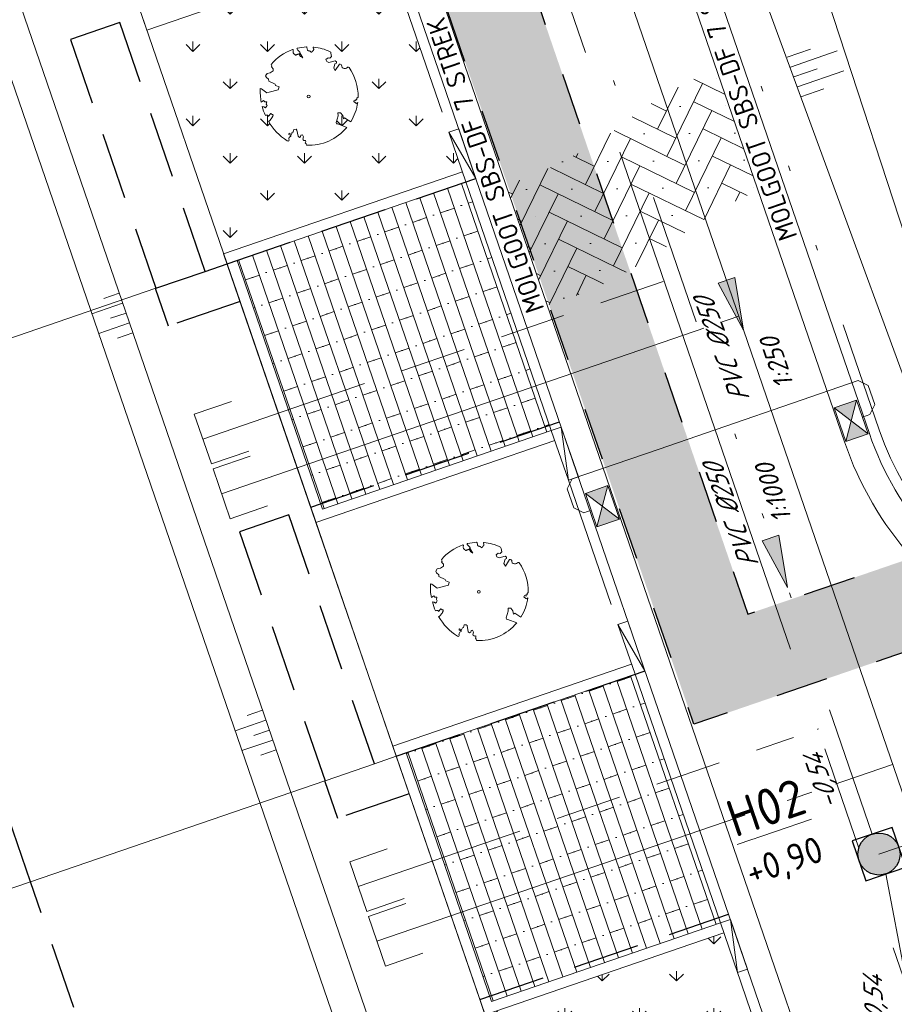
# Model space of a CAD drawing. Header units: metres. Extents: x 264570 to 266133, y 576109 to 577454.
# Tile 79 of 128: x 265408 to 265424, y 576884 to 576903. Entities that reach past the tile are written whole.
import ezdxf

# ---------------------------------------------------------------- set-up
doc = ezdxf.new("R2010")
doc.units = ezdxf.units.M
doc.set_wipeout_variables(frame=1)
for name, pattern in [('AM-AS', [16, 10, -2, 2, -2]), ('B-WE-RI-HWA_HUISAANSLUITING_PVC_125-G', [10, 3.25, -0.75, 1.25, -0.75, 1.25, -0.75, 1.25, -0.75]), ('B-WE-RI-HWA_PVC_160-G', [10, 5.5, -4.5]), ('B-WE-RI-HWA_PVC_250-G', [10, 2.5, -2.25, 0, -1.5, 0, -1.5, 0, -2.25]), ('B-WE-RI-HWA_PVC_315-G', [10, 2, -1.125, 0.75, -1.125, 2, -1.125, 0.75, -1.125]), ('B-WE-VH-KANTOPSLUITING_TROTTOIRBAND_RWS_[AFMETINGEN1]-G', [10, 2.5, -1.5, 0, -1.5, 0, -1.5, 0, -1.5, 0, -1.5]), ('DASHED', [19.05, 12.7, -6.35]), ('NLCS-HIDDEN', [4, 2, -2])]:
    doc.linetypes.add(name, pattern=pattern)
for name, color, linetype, lineweight in [('B-OI-RI-HWA_KOLK-S', 252, 'Continuous', 9), ('B-WE-AM-AS-WEG-GD', 252, 'AM-AS', 18), ('B-WE-GR-BOOM-S', 252, 'Continuous', 15), ('B-WE-GR-GRAS_BERMKRUIDENMENGSEL-A', 252, 'Continuous', 18), ('B-WE-GW-TALUDARCERING_KORT-G', 252, 'Continuous', 15), ('B-WE-GW-TALUDARCERING_LANG-G', 252, 'Continuous', 15), ('B-WE-KG-GRENS_KADASTRAAL-G', 252, 'KG-KADASTRAAL', 18), ('B-WE-KL-TRACE-A', 252, 'Continuous', 13), ('B-WE-KL-TRACE-GD', 252, 'NLCS-HIDDEN', 25), ('B-WE-OG-TOPOGRAFIE-G', 252, 'Continuous', 15), ('B-WE-RI-DRAINAGE_AFDEKKAP-G', 252, 'Continuous', 18), ('B-WE-RI-DWA_HUISAANSLUITING_PVC_125-G', 252, 'B-WE-RI-DWA_HUISAANSLUITING_PVC_125-G', 18), ('B-WE-RI-DWA_PVC_250-G', 252, 'B-WE-RI-DWA_PVC_250-G', 18), ('B-WE-RI-HWA_HUISAANSLUITING_PVC_125-G', 252, 'B-WE-RI-HWA_HUISAANSLUITING_PVC_125-G', 18), ('B-WE-RI-HWA_PVC_160-G', 252, 'B-WE-RI-HWA_PVC_160-G', 18), ('B-WE-RI-HWA_PVC_250-G', 252, 'B-WE-RI-HWA_PVC_250-G', 18), ('B-WE-RI-HWA_PVC_315-G', 252, 'B-WE-RI-HWA_PVC_315-G', 18), ('B-WE-RI-HWA_RIOOLPUT_INSPECTIEPUT-G', 252, 'Continuous', 18), ('B-WE-VH-KANTOPSLUITING_ELEMENT_VERLOOPBAND_11-22x25_19-22x16-G', 252, 'Continuous', 18), ('B-WE-VH-KANTOPSLUITING_INRITVERLOOPBAND_19-22X16-G', 252, 'B-WE-VH-KANTOPSLUITING_GAZONBAND_[AFMETINGEN1]-G', 18), ('B-WE-VH-KANTOPSLUITING_OPSLUITBAND_10X20-G', 252, 'B-WE-VH-KANTOPSLUITING_TALUDBAND-G', 18), ('B-WE-VH-KANTOPSLUITING_TROTTOIRBAND_RWS_11-22X25-G', 252, 'B-WE-VH-KANTOPSLUITING_TROTTOIRBAND_RWS_[AFMETINGEN1]-G', 18), ('B-WE-VH-STRAATBAKSTEEN_DF_KEPER_ELZAS-A', 252, 'Continuous', 13), ('B-WE-VH-VERHARDING_STRAATBAKSTEEN_DIKFORMAAT_HALF-A', 252, 'Continuous', 13), ('B-XX-AL-BLAD-1A_5-5-PUTNUMMER-T35-500', 252, 'Continuous', 9), ('B-XX-AL-T25', 252, 'Continuous', 9), ('B-XX-RI-T25-200', 252, 'Continuous', 13), ('T-WE-GR-TOEKOMSTIG-G', 3, 'DASHED', 25)]:
    doc.layers.add(name, color=color, linetype=linetype, lineweight=lineweight)
doc.layers.add('X-XX-RI-T18-200', color=7, linetype='Continuous', lineweight=18, true_color=0x656565)
doc.styles.add('NLCS-ISO', font='NLCS-ISO.ttf')
doc.styles.add('NLCS-ISO Standaard', font='NLCS-ISO.ttf')
doc.styles.add('NLCS-ISO-ANNOTATIVE-T18', font='NLCS-ISO.ttf', dxfattribs={"oblique": 30, "height": 1.8})
doc.styles.add('NLCS-ISO-ANNOTATIVE-T25 BESTAAND', font='NLCS-ISO.ttf', dxfattribs={"height": 2.5})
doc.styles.add('NLCS-ISO-ANNOTATIVE-T25-BOB', font='NLCS-ISO.ttf', dxfattribs={"oblique": 30, "height": 2.5})
doc.styles.add('NLCS-ISO-ANNOTATIVE-T35', font='NLCS-ISO.ttf', dxfattribs={"height": 3.5})
doc.styles.get("Standard").update_dxf_attribs({"font": 'arial.ttf'})
doc.linetypes.add('B-WE-RI-DWA_HUISAANSLUITING_PVC_125-G', pattern='A,5.375,-1.75,["o",Standard,S=1,R=0,X=-0.35,Y=-0.35],-1.75,1.125', length=10)
doc.linetypes.add('B-WE-RI-DWA_PVC_250-G', pattern='A,6,-5.5,["O   O   O",NLCS-ISO,S=0.5,R=0,X=-2.5,Y=-0.2],-3.5,5', length=20)
doc.linetypes.add('B-WE-VH-KANTOPSLUITING_GAZONBAND_[AFMETINGEN1]-G', pattern='A,4,-3,[160,NLCS.shx,S=0.25,R=0,X=0,Y=0],-3', length=10)
doc.linetypes.add('B-WE-VH-KANTOPSLUITING_TALUDBAND-G', pattern='A,5,-2.5,[4,NLCS.shx,S=0.5,R=0,X=0,Y=0],-2.5', length=10)
doc.linetypes.add('KG-KADASTRAAL', pattern='A,5.5,-2,["K",Standard,S=1.8,R=0,X=0,Y=-0.9],-2,5.5,-2,[5,NLCS.shx,S=0.75,R=0,X=0,Y=0],-2', length=19)
pattern_1 = [(90, (214669.0599, 555914.2474), (-0.707106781, 0.707106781), [0.1875, -1.226713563]), (45, (214669.0599, 555914.2474), (-0.707106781, 0.707106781), [0.1875, -0.8125]), (135, (214669.0599, 555914.2474), (-0.707106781, -0.707106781), [0.1875, -0.8125])]
pattern_2 = [(108.95339913, (70382.63457, 116938.81657), (-0.26481925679, -0.09094372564), []), (198.95339913, (70382.2708, 116939.8759), (0.3637749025, -1.0592770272), [0.28, -0.28]), (198.95339913, (70382.1879, 116939.2553), (0.3637749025, -1.0592770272), [0.28, -0.28]), (108.95339913, (70382.32027, 116939.30074), (-0.5296385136, -0.1818874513), [0, -0.56, 0, 0, 0]), (108.95339913, (70382.05545, 116939.2098), (-0.5296385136, -0.1818874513), [0, -0.56, 0, 0, 0])]

# ---------------------------------------------------------------- blocks, each defined once
blk = doc.blocks.new('N-SRI-PUT_HWA-SO')
h = blk.add_hatch(color=256)
h.dxf.hatch_style = 1
h.paths.add_polyline_path([(-2, 0, 1), (2, 0, 1)])
at = {"lineweight": -3, "flags": 128}
blk.add_lwpolyline([(-2, -2), (2, -2), (2, 2), (-2, 2)], close=True, dxfattribs=at)
at = {"lineweight": -3}
blk.add_circle((0, 0), 2, dxfattribs=at)
blk = doc.blocks.new('BOOM-S')
blk.add_lwpolyline([(0.399, 4.344), (0.407, 4.354), (0.414, 4.362), (0.422, 4.369), (0.429, 4.376), (0.436, 4.383), (0.442, 4.39), (0.449, 4.397), (0.456, 4.406), (0.462, 4.416), (0.468, 4.428), (0.473, 4.442), (0.476, 4.459), (0.477, 4.479), (0.475, 4.504), (0.469, 4.533), (0.438, 4.642, -0.52938), (0.488, 4.701, -0.087139), (2.045, 4.264, -0.372341), (2.106, 4.124), (2.17, 3.798), (2.01, 3.638), (1.837, 3.675), (1.629, 3.519), (1.709, 3.321), (1.923, 3.252), (2.5, 3.385), (2.641, 3.307), (2.627, 3.183), (2.496, 3.102), (2.376, 2.712), (2.529, 2.462), (2.921, 3.086, -0.504641), (3.14, 2.895, 0.331948), (3.267, 2.693, 0.282008), (3.681, 2.769), (3.648, 2.752, -0.512156), (3.838, 2.751, -0.16076), (4.697, -0.052), (4.589, -0.156), (4.588, -0.271), (4.483, -0.29), (4.496, -0.404), (4.332, -0.351), (4.282, -0.479), (4.484, -0.613), (4.548, -0.664), (4.659, -0.552, -0.106371), (4.002, -2.407), (3.416, -2.029), (3.308, -2.104), (3.238, -1.793), (3.03, -1.543), (2.788, -1.545), (2.793, -1.835), (2.61, -2.469), (2.637, -2.59), (2.771, -2.609), (3.623, -2.935, -0.236298), (-0.208, -4.622, 0.159625), (-0.32, -4.398, 0.350802), (-0.29, -4.175, -0.504641), (-0.553, -4.05), (-0.489, -3.845), (-0.597, -3.653), (-0.739, -3.667), (-0.76, -3.821), (-0.868, -3.883), (-0.996, -3.785), (-1.106, -3.204), (-1.19, -3.12), (-1.403, -3.126), (-1.462, -3.379), (-1.549, -3.406), (-1.631, -3.617), (-1.847, -3.501, 0.733583), (-1.768, -3.663, -0.861625), (-1.724, -3.806, 0.279978), (-1.884, -4.05), (-1.877, -4.059, -0.827056), (-2.036, -4.225, -0.116774), (-3.828, -2.357), (-3.793, -2.35), (-3.765, -2.342), (-3.742, -2.333), (-3.724, -2.324), (-3.71, -2.313), (-3.7, -2.303), (-3.692, -2.292), (-3.474, -2.014), (-3.469, -2.004), (-3.465, -1.994), (-3.462, -1.985), (-3.459, -1.976), (-3.456, -1.967), (-3.452, -1.957), (-3.449, -1.946), (-3.444, -1.935), (-3.438, -1.923), (-3.431, -1.909), (-3.424, -1.895), (-3.416, -1.881), (-3.408, -1.866), (-3.401, -1.851), (-3.395, -1.836), (-3.389, -1.821), (-3.385, -1.806), (-3.381, -1.792), (-3.38, -1.779), (-3.379, -1.766), (-3.38, -1.755), (-3.382, -1.745), (-3.385, -1.737), (-3.389, -1.731), (-3.395, -1.726), (-3.402, -1.723), (-3.41, -1.722), (-3.419, -1.721), (-3.428, -1.72), (-3.438, -1.719), (-3.449, -1.717), (-3.459, -1.715), (-3.47, -1.711), (-3.481, -1.706), (-3.493, -1.699), (-3.504, -1.692), (-3.516, -1.684), (-3.528, -1.675), (-3.54, -1.665), (-3.552, -1.656), (-3.565, -1.646), (-3.577, -1.635), (-3.59, -1.625), (-3.602, -1.614), (-3.826, -1.87), (-3.837, -1.858), (-3.847, -1.844), (-3.857, -1.83), (-3.865, -1.814), (-3.876, -1.799), (-3.89, -1.786), (-3.911, -1.778), (-3.94, -1.774), (-3.982, -1.778), (-4.037, -1.791), (-4.109, -1.814, -0.040997), (-4.417, -0.947), (-4.257, -0.975), (-4.114, -1.066), (-4.038, -0.997), (-3.947, -0.855), (-4.035, -0.721), (-3.986, -0.523), (-4.167, -0.508), (-4.289, -0.39), (-4.51, -0.535, -0.05814), (-4.599, 0.764), (-4.473, 0.74), (-3.963, 0.336), (-3.743, 0.412), (-2.884, 0.639), (-2.811, 0.922), (-3.143, 1.054), (-3.194, 1.163), (-3.8, 1.46), (-3.813, 1.631), (-4.018, 1.804), (-4.101, 1.973), (-3.961, 2.193), (-3.649, 2.242), (-3.365, 2.427), (-3.362, 2.619), (-3.539, 2.827), (-3.492, 2.915), (-3.562, 3.052, -0.13428), (-1.534, 4.458, -0.541727), (-1.472, 4.41), (-1.482, 4.277), (-1.48, 4.209), (-1.471, 4.156), (-1.456, 4.117), (-1.437, 4.088), (-1.415, 4.066), (-1.393, 4.05), (-1.371, 4.035), (-1.351, 4.019), (-1.333, 4.003), (-1.317, 3.988), (-1.301, 3.973), (-1.287, 3.96), (-1.272, 3.949), (-1.257, 3.942), (-1.242, 3.938), (-1.226, 3.939), (-1.209, 3.943), (-1.192, 3.95), (-1.173, 3.959), (-1.155, 3.969), (-1.136, 3.98), (-1.116, 3.989), (-1.097, 3.997), (-1.077, 4.003), (-1.057, 4.008), (-1.038, 4.011), (-1.019, 4.013), (-1.001, 4.016), (-0.983, 4.019), (-0.966, 4.024), (-0.95, 4.031), (-0.935, 4.04), (-0.922, 4.051), (-0.909, 4.064), (-0.897, 4.079), (-0.888, 3.987), (-0.867, 3.963), (-0.769, 3.797), (-0.563, 3.684), (-0.855, 4.156), (-0.849, 4.171), (-0.845, 4.184), (-0.844, 4.198), (-0.844, 4.212), (-0.848, 4.225), (-0.854, 4.239), (-0.865, 4.253), (-0.878, 4.268), (-0.896, 4.284), (-0.917, 4.303), (-0.941, 4.325), (-0.968, 4.351), (-0.998, 4.383), (-1.03, 4.421), (-1.106, 4.519, -0.543104), (-1.08, 4.593, -0.046766), (-0.216, 4.718, -0.385168), (-0.167, 4.678), (-0.14, 4.501), (-0.127, 4.446), (-0.112, 4.407), (-0.096, 4.382), (-0.079, 4.368), (-0.061, 4.361), (-0.043, 4.358), (-0.025, 4.357), (-0.008, 4.355), (0.009, 4.352), (0.025, 4.348), (0.041, 4.343), (0.056, 4.337), (0.071, 4.33), (0.086, 4.324), (0.1, 4.317), (0.114, 4.31), (0.128, 4.304), (0.141, 4.297), (0.154, 4.29), (0.166, 4.283), (0.177, 4.276), (0.186, 4.268), (0.195, 4.26), (0.202, 4.252), (0.208, 4.243), (0.213, 4.234), (0.218, 4.226), (0.223, 4.219), (0.228, 4.213), (0.233, 4.208), (0.24, 4.205), (0.248, 4.203), (0.256, 4.204), (0.266, 4.207), (0.276, 4.211), (0.287, 4.217), (0.298, 4.225), (0.31, 4.234), (0.321, 4.244), (0.332, 4.256), (0.342, 4.269), (0.353, 4.282), (0.363, 4.295), (0.372, 4.309), (0.381, 4.321), (0.39, 4.333)], format="xyb", close=True)
blk.add_circle((0, 0), 0.138)
blk = doc.blocks.new('BOOM_WHIPEOUT_SOORT')
blk.add_wipeout([(-0.208, -4.622), (0.019, -4.623), (0.274, -4.621), (0.577, -4.595), (0.897, -4.545), (1.178, -4.483), (1.6, -4.354), (1.953, -4.211), (2.245, -4.064), (2.527, -3.901), (2.904, -3.634), (3.098, -3.474), (3.332, -3.255), (3.493, -3.086), (3.623, -2.935), (3.623, -2.935), (2.771, -2.609), (2.637, -2.59), (2.61, -2.469), (2.793, -1.835), (2.788, -1.545), (3.03, -1.543), (3.238, -1.793), (3.308, -2.104), (3.416, -2.029), (4.002, -2.407), (4.084, -2.268), (4.176, -2.099), (4.249, -1.951), (4.316, -1.803), (4.377, -1.655), (4.429, -1.515), (4.479, -1.366), (4.536, -1.173), (4.592, -0.941), (4.64, -0.686), (4.659, -0.552), (4.548, -0.664), (4.282, -0.479), (4.332, -0.351), (4.496, -0.404), (4.483, -0.29), (4.588, -0.271), (4.589, -0.156), (4.697, -0.052), (4.697, 0.166), (4.68, 0.462), (4.652, 0.701), (4.598, 1.012), (4.538, 1.26), (4.473, 1.481), (4.393, 1.71), (4.302, 1.932), (4.209, 2.131), (4.143, 2.258), (4.04, 2.44), (3.927, 2.62), (3.885, 2.683), (3.828, 2.763), (3.797, 2.786), (3.756, 2.799), (3.71, 2.796), (3.704, 2.793), (3.67, 2.774), (3.655, 2.76), (3.665, 2.761), (3.681, 2.769), (3.648, 2.752), (3.614, 2.72), (3.583, 2.704), (3.536, 2.686), (3.494, 2.675), (3.437, 2.667), (3.392, 2.667), (3.327, 2.675), (3.267, 2.693), (3.236, 2.708), (3.206, 2.731), (3.181, 2.757), (3.17, 2.773), (3.149, 2.818), (3.142, 2.847), (3.14, 2.895), (3.14, 2.921), (3.131, 2.967), (3.113, 3.006), (3.098, 3.026), (3.079, 3.046), (3.039, 3.072), (2.994, 3.089), (2.962, 3.09), (2.937, 3.088), (2.921, 3.086), (2.908, 3.065), (2.529, 2.462), (2.376, 2.712), (2.496, 3.102), (2.627, 3.183), (2.641, 3.307), (2.5, 3.385), (1.923, 3.252), (1.709, 3.321), (1.629, 3.519), (1.837, 3.675), (2.01, 3.638), (2.17, 3.798), (2.106, 4.124), (2.109, 4.135), (2.111, 4.162), (2.102, 4.205), (2.09, 4.227), (2.06, 4.256), (2.027, 4.273), (1.989, 4.29), (1.843, 4.355), (1.748, 4.394), (1.58, 4.457), (1.473, 4.493), (1.286, 4.55), (1.14, 4.583), (1.018, 4.617), (0.87, 4.657), (0.711, 4.673), (0.595, 4.689), (0.526, 4.699), (0.488, 4.701), (0.447, 4.684), (0.438, 4.642), (0.438, 4.642), (0.454, 4.587), (0.454, 4.587), (0.472, 4.518), (0.475, 4.504), (0.468, 4.428), (0.452, 4.402), (0.403, 4.349), (0.375, 4.327), (0.358, 4.289), (0.304, 4.229), (0.271, 4.209), (0.244, 4.204), (0.223, 4.219), (0.208, 4.243), (0.171, 4.279), (0.128, 4.304), (0.086, 4.324), (0.056, 4.337), (0.009, 4.352), (-0.025, 4.357), (-0.061, 4.361), (-0.096, 4.382), (-0.112, 4.407), (-0.127, 4.446), (-0.14, 4.501), (-0.151, 4.57), (-0.156, 4.602), (-0.161, 4.639), (-0.167, 4.678), (-0.167, 4.678), (-0.185, 4.709), (-0.191, 4.712), (-0.199, 4.716), (-0.216, 4.718), (-0.241, 4.717), (-0.265, 4.715), (-0.292, 4.714), (-0.365, 4.708), (-0.375, 4.707), (-0.422, 4.703), (-0.544, 4.69), (-0.578, 4.686), (-0.745, 4.661), (-0.788, 4.654), (-0.831, 4.646), (-0.951, 4.622), (-0.993, 4.613), (-1.051, 4.6), (-1.08, 4.593), (-1.105, 4.577), (-1.114, 4.558), (-1.113, 4.532), (-1.106, 4.519), (-1.092, 4.5), (-1.073, 4.476), (-0.998, 4.383), (-0.917, 4.303), (-0.865, 4.253), (-0.854, 4.239), (-0.848, 4.225), (-0.844, 4.212), (-0.844, 4.198), (-0.844, 4.198), (-0.849, 4.171), (-0.855, 4.156), (-0.853, 4.149), (-0.563, 3.684), (-0.769, 3.797), (-0.853, 3.939), (-0.867, 3.963), (-0.888, 3.987), (-0.893, 4.038), (-0.897, 4.079), (-0.922, 4.051), (-0.95, 4.031), (-0.966, 4.024), (-1.001, 4.016), (-1.019, 4.013), (-1.057, 4.008), (-1.097, 3.997), (-1.116, 3.989), (-1.155, 3.969), (-1.173, 3.959), (-1.192, 3.95), (-1.226, 3.939), (-1.242, 3.938), (-1.257, 3.942), (-1.287, 3.96), (-1.301, 3.973), (-1.333, 4.003), (-1.371, 4.035), (-1.415, 4.066), (-1.437, 4.088), (-1.456, 4.117), (-1.471, 4.156), (-1.476, 4.184), (-1.48, 4.209), (-1.482, 4.277), (-1.48, 4.304), (-1.479, 4.315), (-1.476, 4.358), (-1.472, 4.41), (-1.475, 4.429), (-1.482, 4.442), (-1.503, 4.458), (-1.509, 4.459), (-1.534, 4.458), (-1.534, 4.458), (-1.558, 4.449), (-1.579, 4.444), (-1.619, 4.424), (-1.692, 4.399), (-1.799, 4.355), (-1.881, 4.32), (-1.928, 4.298), (-1.984, 4.272), (-2.035, 4.248), (-2.07, 4.23), (-2.187, 4.169), (-2.274, 4.122), (-2.308, 4.102), (-2.42, 4.036), (-2.46, 4.018), (-2.535, 3.963), (-2.59, 3.927), (-2.642, 3.891), (-2.699, 3.851), (-2.715, 3.84), (-2.782, 3.79), (-2.841, 3.745), (-2.897, 3.686), (-2.99, 3.625), (-3.048, 3.566), (-3.113, 3.503), (-3.169, 3.466), (-3.247, 3.392), (-3.317, 3.322), (-3.389, 3.246), (-3.443, 3.188), (-3.491, 3.135), (-3.523, 3.098), (-3.562, 3.052), (-3.492, 2.915), (-3.539, 2.827), (-3.362, 2.619), (-3.365, 2.427), (-3.649, 2.242), (-3.961, 2.193), (-4.101, 1.973), (-4.018, 1.804), (-3.813, 1.631), (-3.8, 1.46), (-3.194, 1.163), (-3.143, 1.054), (-2.811, 0.922), (-2.884, 0.639), (-3.963, 0.336), (-4.473, 0.74), (-4.599, 0.764), (-4.604, 0.599), (-4.605, 0.541), (-4.605, 0.479), (-4.604, 0.392), (-4.602, 0.3), (-4.6, 0.243), (-4.596, 0.169), (-4.593, 0.122), (-4.586, 0.024), (-4.574, -0.016), (-4.573, -0.11), (-4.57, -0.139), (-4.565, -0.178), (-4.553, -0.274), (-4.551, -0.288), (-4.538, -0.375), (-4.534, -0.401), (-4.529, -0.428), (-4.522, -0.47), (-4.519, -0.488), (-4.51, -0.535), (-4.289, -0.39), (-4.167, -0.508), (-3.986, -0.523), (-4.035, -0.721), (-3.947, -0.855), (-4.038, -0.997), (-4.114, -1.066), (-4.257, -0.975), (-4.417, -0.947), (-4.391, -1.044), (-4.344, -1.199), (-4.316, -1.286), (-4.278, -1.395), (-4.249, -1.476), (-4.219, -1.552), (-4.182, -1.645), (-4.148, -1.727), (-4.109, -1.814), (-4.109, -1.814), (-4.037, -1.791), (-3.982, -1.778), (-3.94, -1.774), (-3.876, -1.799), (-3.865, -1.814), (-3.857, -1.83), (-3.837, -1.858), (-3.837, -1.858), (-3.826, -1.87), (-3.602, -1.614), (-3.504, -1.692), (-3.493, -1.699), (-3.459, -1.715), (-3.449, -1.717), (-3.428, -1.72), (-3.402, -1.723), (-3.385, -1.737), (-3.379, -1.766), (-3.38, -1.779), (-3.381, -1.792), (-3.385, -1.806), (-3.408, -1.866), (-3.416, -1.881), (-3.438, -1.923), (-3.444, -1.935), (-3.456, -1.967), (-3.459, -1.976), (-3.49, -2.034), (-3.53, -2.085), (-3.56, -2.124), (-3.588, -2.16), (-3.613, -2.191), (-3.633, -2.217), (-3.692, -2.292), (-3.692, -2.292), (-3.724, -2.324), (-3.742, -2.333), (-3.765, -2.342), (-3.793, -2.35), (-3.828, -2.357), (-3.764, -2.463), (-3.679, -2.596), (-3.614, -2.719), (-3.511, -2.838), (-3.444, -2.927), (-3.364, -3.028), (-3.257, -3.157), (-3.173, -3.253), (-3.102, -3.331), (-3.02, -3.417), (-2.94, -3.498), (-2.84, -3.595), (-2.746, -3.681), (-2.719, -3.706), (-2.595, -3.812), (-2.576, -3.829), (-2.467, -3.917), (-2.431, -3.945), (-2.377, -3.986), (-2.288, -4.052), (-2.187, -4.124), (-2.173, -4.133), (-2.036, -4.225), (-1.974, -4.244), (-2.036, -4.225), (-1.944, -4.24), (-1.91, -4.226), (-1.901, -4.22), (-1.877, -4.195), (-1.863, -4.168), (-1.855, -4.12), (-1.877, -4.059), (-1.877, -4.059), (-1.872, -3.977), (-1.856, -3.936), (-1.81, -3.88), (-1.788, -3.848), (-1.724, -3.806), (-1.724, -3.806), (-1.682, -3.745), (-1.682, -3.725), (-1.688, -3.707), (-1.698, -3.69), (-1.768, -3.663), (-1.768, -3.663), (-1.768, -3.663), (-1.768, -3.663), (-1.805, -3.661), (-1.82, -3.656), (-1.841, -3.643), (-1.861, -3.621), (-1.865, -3.614), (-1.875, -3.586), (-1.874, -3.549), (-1.869, -3.534), (-1.847, -3.501), (-1.847, -3.501), (-1.631, -3.617), (-1.549, -3.406), (-1.462, -3.379), (-1.403, -3.126), (-1.19, -3.12), (-1.106, -3.204), (-0.996, -3.785), (-0.868, -3.883), (-0.76, -3.821), (-0.739, -3.667), (-0.597, -3.653), (-0.489, -3.845), (-0.553, -4.05), (-0.537, -4.097), (-0.517, -4.128), (-0.491, -4.154), (-0.45, -4.18), (-0.424, -4.189), (-0.375, -4.196), (-0.336, -4.192), (-0.29, -4.175), (-0.278, -4.199), (-0.271, -4.22), (-0.27, -4.234), (-0.264, -4.268), (-0.268, -4.306), (-0.275, -4.328), (-0.287, -4.356), (-0.295, -4.368), (-0.32, -4.398), (-0.32, -4.398), (-0.32, -4.398), (-0.298, -4.422), (-0.282, -4.442), (-0.278, -4.448), (-0.26, -4.476), (-0.247, -4.498), (-0.242, -4.509), (-0.229, -4.54), (-0.222, -4.559)])
blk.add_lwpolyline([(0.399, 4.344), (0.407, 4.354), (0.414, 4.362), (0.422, 4.369), (0.429, 4.376), (0.436, 4.383), (0.442, 4.39), (0.449, 4.397), (0.456, 4.406), (0.462, 4.416), (0.468, 4.428), (0.473, 4.442), (0.476, 4.459), (0.477, 4.479), (0.475, 4.504), (0.469, 4.533), (0.438, 4.642, -0.52938), (0.488, 4.701, -0.087139), (2.045, 4.264, -0.372341), (2.106, 4.124), (2.17, 3.798), (2.01, 3.638), (1.837, 3.675), (1.629, 3.519), (1.709, 3.321), (1.923, 3.252), (2.5, 3.385), (2.641, 3.307), (2.627, 3.183), (2.496, 3.102), (2.376, 2.712), (2.529, 2.462), (2.921, 3.086, -0.504641), (3.14, 2.895, 0.331948), (3.267, 2.693, 0.282008), (3.681, 2.769), (3.648, 2.752, -0.512156), (3.838, 2.751, -0.16076), (4.697, -0.052), (4.589, -0.156), (4.588, -0.271), (4.483, -0.29), (4.496, -0.404), (4.332, -0.351), (4.282, -0.479), (4.484, -0.613), (4.548, -0.664), (4.659, -0.552, -0.106371), (4.002, -2.407), (3.416, -2.029), (3.308, -2.104), (3.238, -1.793), (3.03, -1.543), (2.788, -1.545), (2.793, -1.835), (2.61, -2.469), (2.637, -2.59), (2.771, -2.609), (3.623, -2.935, -0.236298), (-0.208, -4.622, 0.159625), (-0.32, -4.398, 0.350802), (-0.29, -4.175, -0.504641), (-0.553, -4.05), (-0.489, -3.845), (-0.597, -3.653), (-0.739, -3.667), (-0.76, -3.821), (-0.868, -3.883), (-0.996, -3.785), (-1.106, -3.204), (-1.19, -3.12), (-1.403, -3.126), (-1.462, -3.379), (-1.549, -3.406), (-1.631, -3.617), (-1.847, -3.501, 0.733583), (-1.768, -3.663, -0.861625), (-1.724, -3.806, 0.279978), (-1.884, -4.05), (-1.877, -4.059, -0.827056), (-2.036, -4.225, -0.116774), (-3.828, -2.357), (-3.793, -2.35), (-3.765, -2.342), (-3.742, -2.333), (-3.724, -2.324), (-3.71, -2.313), (-3.7, -2.303), (-3.692, -2.292), (-3.474, -2.014), (-3.469, -2.004), (-3.465, -1.994), (-3.462, -1.985), (-3.459, -1.976), (-3.456, -1.967), (-3.452, -1.957), (-3.449, -1.946), (-3.444, -1.935), (-3.438, -1.923), (-3.431, -1.909), (-3.424, -1.895), (-3.416, -1.881), (-3.408, -1.866), (-3.401, -1.851), (-3.395, -1.836), (-3.389, -1.821), (-3.385, -1.806), (-3.381, -1.792), (-3.38, -1.779), (-3.379, -1.766), (-3.38, -1.755), (-3.382, -1.745), (-3.385, -1.737), (-3.389, -1.731), (-3.395, -1.726), (-3.402, -1.723), (-3.41, -1.722), (-3.419, -1.721), (-3.428, -1.72), (-3.438, -1.719), (-3.449, -1.717), (-3.459, -1.715), (-3.47, -1.711), (-3.481, -1.706), (-3.493, -1.699), (-3.504, -1.692), (-3.516, -1.684), (-3.528, -1.675), (-3.54, -1.665), (-3.552, -1.656), (-3.565, -1.646), (-3.577, -1.635), (-3.59, -1.625), (-3.602, -1.614), (-3.826, -1.87), (-3.837, -1.858), (-3.847, -1.844), (-3.857, -1.83), (-3.865, -1.814), (-3.876, -1.799), (-3.89, -1.786), (-3.911, -1.778), (-3.94, -1.774), (-3.982, -1.778), (-4.037, -1.791), (-4.109, -1.814, -0.040997), (-4.417, -0.947), (-4.257, -0.975), (-4.114, -1.066), (-4.038, -0.997), (-3.947, -0.855), (-4.035, -0.721), (-3.986, -0.523), (-4.167, -0.508), (-4.289, -0.39), (-4.51, -0.535, -0.05814), (-4.599, 0.764), (-4.473, 0.74), (-3.963, 0.336), (-3.743, 0.412), (-2.884, 0.639), (-2.811, 0.922), (-3.143, 1.054), (-3.194, 1.163), (-3.8, 1.46), (-3.813, 1.631), (-4.018, 1.804), (-4.101, 1.973), (-3.961, 2.193), (-3.649, 2.242), (-3.365, 2.427), (-3.362, 2.619), (-3.539, 2.827), (-3.492, 2.915), (-3.562, 3.052, -0.13428), (-1.534, 4.458, -0.541727), (-1.472, 4.41), (-1.482, 4.277), (-1.48, 4.209), (-1.471, 4.156), (-1.456, 4.117), (-1.437, 4.088), (-1.415, 4.066), (-1.393, 4.05), (-1.371, 4.035), (-1.351, 4.019), (-1.333, 4.003), (-1.317, 3.988), (-1.301, 3.973), (-1.287, 3.96), (-1.272, 3.949), (-1.257, 3.942), (-1.242, 3.938), (-1.226, 3.939), (-1.209, 3.943), (-1.192, 3.95), (-1.173, 3.959), (-1.155, 3.969), (-1.136, 3.98), (-1.116, 3.989), (-1.097, 3.997), (-1.077, 4.003), (-1.057, 4.008), (-1.038, 4.011), (-1.019, 4.013), (-1.001, 4.016), (-0.983, 4.019), (-0.966, 4.024), (-0.95, 4.031), (-0.935, 4.04), (-0.922, 4.051), (-0.909, 4.064), (-0.897, 4.079), (-0.888, 3.987), (-0.867, 3.963), (-0.769, 3.797), (-0.563, 3.684), (-0.855, 4.156), (-0.849, 4.171), (-0.845, 4.184), (-0.844, 4.198), (-0.844, 4.212), (-0.848, 4.225), (-0.854, 4.239), (-0.865, 4.253), (-0.878, 4.268), (-0.896, 4.284), (-0.917, 4.303), (-0.941, 4.325), (-0.968, 4.351), (-0.998, 4.383), (-1.03, 4.421), (-1.106, 4.519, -0.543104), (-1.08, 4.593, -0.046766), (-0.216, 4.718, -0.385168), (-0.167, 4.678), (-0.14, 4.501), (-0.127, 4.446), (-0.112, 4.407), (-0.096, 4.382), (-0.079, 4.368), (-0.061, 4.361), (-0.043, 4.358), (-0.025, 4.357), (-0.008, 4.355), (0.009, 4.352), (0.025, 4.348), (0.041, 4.343), (0.056, 4.337), (0.071, 4.33), (0.086, 4.324), (0.1, 4.317), (0.114, 4.31), (0.128, 4.304), (0.141, 4.297), (0.154, 4.29), (0.166, 4.283), (0.177, 4.276), (0.186, 4.268), (0.195, 4.26), (0.202, 4.252), (0.208, 4.243), (0.213, 4.234), (0.218, 4.226), (0.223, 4.219), (0.228, 4.213), (0.233, 4.208), (0.24, 4.205), (0.248, 4.203), (0.256, 4.204), (0.266, 4.207), (0.276, 4.211), (0.287, 4.217), (0.298, 4.225), (0.31, 4.234), (0.321, 4.244), (0.332, 4.256), (0.342, 4.269), (0.353, 4.282), (0.363, 4.295), (0.372, 4.309), (0.381, 4.321), (0.39, 4.333)], format="xyb", close=True)
blk.add_circle((0, 0), 0.138)
blk = doc.blocks.new('*U43')
at = {"ltscale": 0.5}
blk.add_hatch(color=256, dxfattribs=at).paths.add_polyline_path([(-3.333, 0), (1.667, 0.833), (1.667, -0.833)])
blk.add_lwpolyline([(-3.333, 0), (1.667, 0.833), (1.667, -0.833)], close=True)
blk = doc.blocks.new('*U37')
for p, q in [((0.5, 0), (0, 0.1)), ((0, 0), (0, 0.1)), ((0, 0.1), (0.5, 0.1)), ((0.5, 0.1), (0.5, 0)), ((0.5, 0), (0, 0))]:
    blk.add_line(p, q)
blk = doc.blocks.new('*U38')
for p, q in [((-0.5, 0), (0, 0.1)), ((0, 0.1), (-0.5, 0.1)), ((-0.5, 0.1), (-0.5, 0)), ((0, 0), (0, 0.1)), ((-0.5, 0), (0, 0))]:
    blk.add_line(p, q)
blk = doc.blocks.new('*U42')
blk.add_wipeout([(-1.125, 0.75), (1.125, 0.75), (1.125, -0.75), (-1.125, -0.75)])
h = blk.add_hatch(color=256)
h.dxf.hatch_style = 1
h.paths.add_polyline_path([(0, 0), (-1.125, 0.75), (-1.125, -0.75)])
h.paths.add_polyline_path([(1.125, -0.75), (1.125, 0.75), (0, 0)])
for p, q in [((-1.125, -0.75), (1.125, 0.75)), ((1.125, -0.75), (-1.125, 0.75))]:
    blk.add_line(p, q)
at = {"flags": 128}
blk.add_lwpolyline([(-1.125, -0.75), (1.125, -0.75), (1.125, 0.75), (-1.125, 0.75)], close=True, dxfattribs=at)

msp = doc.modelspace()

# ---------------------------------------------------------------- hatches: boundary and pattern name
at = {"layer": 'B-WE-GR-GRAS_BERMKRUIDENMENGSEL-A'}
h = msp.add_hatch(dxfattribs=at)
h.set_pattern_fill('AGR-KRUIDEN', color=256, scale=0.5, pattern_type=2)
h.set_pattern_definition(pattern_1)
h.paths.add_polyline_path([(265416.166, 576900.301), (265414.725, 576904.498), (265410.185, 576902.939), (265411.626, 576898.742)])
h = msp.add_hatch(dxfattribs=at)
h.set_pattern_fill('AGR-KRUIDEN', color=256, scale=0.5, pattern_type=2)
h.set_pattern_definition(pattern_1)
h.paths.add_polyline_path([(265422.682, 576881.328), (265421.136, 576885.831), (265416.596, 576884.272), (265418.142, 576879.769)])
at = {"layer": 'B-WE-KL-TRACE-A'}
h = msp.add_hatch(dxfattribs=at)
h.set_pattern_fill('DOTS', color=256, scale=0.5)
h.set_pattern_definition([(0, (265213.50372, 576754.34745), (0.079375, 0.15875), [0, -0.15875])])
h.paths.add_polyline_path([(265408.404, 576917.823), (265412.235, 576919.138), (265412.771, 576917.578), (265421.592, 576891.891), (265492.005, 576916.073), (265492.541, 576914.512), (265549.415, 576748.903), (265547.812, 576748.488), (265490.981, 576913.976), (265428.559, 576892.539), (265483.75, 576731.828), (265482.15, 576731.407), (265435.731, 576866.574), (265428.264, 576864.01), (265427.731, 576865.561), (265435.199, 576868.125), (265426.999, 576892.003), (265420.567, 576889.795), (265411.163, 576917.026), (265408.94, 576916.262)])
at = {"layer": 'B-WE-VH-STRAATBAKSTEEN_DF_KEPER_ELZAS-A'}
h = msp.add_hatch(dxfattribs=at)
h.set_pattern_fill('AVH-SBS_DIKFORMAAT_KEPER', color=256, scale=28, angle=44.931, pattern_type=2)
h.set_pattern_definition([(63.95339913, (70383.4148, 116926.50953), (-0.1774871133, 0.51682515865), [1.5456, -0.7728]), (333.95339913, (70382.37333, 116927.01854), (-0.1774871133, 0.51682515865), [1.5456, -0.7728]), (63.95339913, (70383.6654, 116927.46226), (-0.1774871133, 0.51682515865), [0, -2.3184]), (63.95339913, (70382.9789, 116926.9376), (-0.1774871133, 0.51682515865), [0, -2.3184])])
edge = h.paths.add_edge_path()
edge.add_line((265417.778, 576897.764), (265416.991, 576900.055))
edge.add_arc((265414.644, 576907.294), 7.61, 287.9634, 308.0567)
edge.add_arc((265423.415, 576896.09), 6.619, 111.4497, 128.0567, ccw=False)
edge.add_line((265420.995, 576902.251), (265421.787, 576899.945))
edge.add_arc((265424.374, 576893.853), 6.619, 113.0138, 128.0567)
edge.add_arc((265415.603, 576905.057), 7.61, 286.6047, 308.0567, ccw=False)
at = {"layer": 'B-WE-VH-VERHARDING_STRAATBAKSTEEN_DIKFORMAAT_HALF-A'}
h = msp.add_hatch(dxfattribs=at)
h.set_pattern_fill('AVH-SBS_DIKFORMAAT_HALFST', color=256, scale=28, angle=89.931, pattern_type=2)
h.set_pattern_definition(pattern_2)
h.paths.add_polyline_path([(265417.855, 576895.383), (265416.231, 576900.112), (265411.881, 576898.618), (265413.505, 576893.889)])
h = msp.add_hatch(dxfattribs=at)
h.set_pattern_fill('AVH-SBS_DIKFORMAAT_HALFST', color=256, scale=28, angle=89.931, pattern_type=2)
h.set_pattern_definition(pattern_2)
h.paths.add_polyline_path([(265421.071, 576886.02), (265419.447, 576890.749), (265415.096, 576889.255), (265416.72, 576884.526)])

# ---------------------------------------------------------------- linework, layer by layer
at = {"layer": 'B-WE-AM-AS-WEG-GD', "flags": 128}
for points in [[(265479.568, 576724.764), (265426.984, 576877.883), (265413.857, 576916.107)], [(265555.786, 576744.512), (265498.386, 576911.656), (265424.142, 576886.159)]]:
    msp.add_lwpolyline(points, dxfattribs=at)
at = {"layer": 'B-WE-GW-TALUDARCERING_KORT-G'}
for p, q in [((265422.337, 576902.485), (265422.783, 576902.638)), ((265422.467, 576902.107), (265422.91, 576902.259)), ((265422.467, 576902.107), (265422.91, 576902.259)), ((265422.597, 576901.729), (265423.037, 576901.88))]:
    msp.add_line(p, q, dxfattribs=at)
at = {"layer": 'B-WE-GW-TALUDARCERING_KORT-G', "flags": 128}
for points in [[(265409.641, 576897.996), (265409.348, 576897.895)], [(265409.771, 576897.617), (265409.478, 576897.517)], [(265409.901, 576897.239), (265409.608, 576897.138)], [(265412.365, 576890.064), (265412.072, 576889.963)], [(265412.495, 576889.686), (265412.202, 576889.585)], [(265412.625, 576889.307), (265412.332, 576889.207)]]:
    msp.add_lwpolyline(points, dxfattribs=at)
at = {"layer": 'B-WE-GW-TALUDARCERING_LANG-G'}
for p, q in [((265422.402, 576902.296), (265423.29, 576902.601)), ((265422.532, 576901.918), (265423.415, 576902.221))]:
    msp.add_line(p, q, dxfattribs=at)
at = {"layer": 'B-WE-GW-TALUDARCERING_LANG-G', "flags": 128}
for points in [[(265409.706, 576897.807), (265409.12, 576897.605)], [(265409.836, 576897.428), (265409.25, 576897.227)], [(265412.43, 576889.875), (265411.844, 576889.673)], [(265412.56, 576889.496), (265411.974, 576889.295)]]:
    msp.add_lwpolyline(points, dxfattribs=at)
at = {"layer": 'B-WE-KG-GRENS_KADASTRAAL-G', "ltscale": 0.5}
for p, q in [((265410.063, 576903.295), (265411.691, 576898.553)), ((265410.337, 576898.088), (265411.275, 576898.41)), ((265411.692, 576898.552), (265411.937, 576897.837)), ((265404.74, 576896.165), (265410.337, 576898.088)), ((265411.937, 576897.837), (265413.282, 576893.922)), ((265413.282, 576893.922), (265414.907, 576889.19)), ((265414.491, 576889.045), (265413.553, 576888.723)), ((265414.907, 576889.188), (265414.491, 576889.045)), ((265415.153, 576888.473), (265414.907, 576889.188)), ((265413.548, 576888.722), (265407.956, 576886.801)), ((265416.497, 576884.559), (265415.153, 576888.473)), ((265407.956, 576886.801), (265398.347, 576883.501)), ((265420.137, 576873.961), (265416.497, 576884.559))]:
    msp.add_line(p, q, dxfattribs=at)
at = {"layer": 'B-WE-KL-TRACE-GD', "ltscale": 0.5, "flags": 128}
msp.add_lwpolyline([(265408.404, 576917.823), (265412.235, 576919.138), (265412.771, 576917.578), (265421.592, 576891.891), (265492.005, 576916.073), (265492.541, 576914.512), (265549.415, 576748.903), (265547.812, 576748.488), (265490.981, 576913.976), (265428.559, 576892.539), (265483.75, 576731.828), (265482.15, 576731.407), (265435.731, 576866.574), (265428.264, 576864.01), (265427.731, 576865.561), (265435.199, 576868.125), (265426.999, 576892.003), (265420.567, 576889.795), (265411.163, 576917.026), (265408.94, 576916.262)], close=True, dxfattribs=at)
at = {"layer": 'B-WE-OG-TOPOGRAFIE-G', "flags": 128}
for points in [[(265411.729, 576915.376), (265471.673, 576740.825, -0.436542), (265463.006, 576724.67), (265462.248, 576724.472)], [(265411.256, 576915.214), (265471.2, 576740.662, -0.436542), (265462.88, 576725.153), (265462.121, 576724.956)]]:
    msp.add_lwpolyline(points, format="xyb", dxfattribs=at)
at = {"layer": 'B-WE-OG-TOPOGRAFIE-G'}
for points in [[(265416.231, 576900.112), (265411.881, 576898.618), (265413.505, 576893.889), (265417.855, 576895.383)], [(265419.447, 576890.749), (265415.096, 576889.255), (265416.72, 576884.526), (265421.071, 576886.02)]]:
    msp.add_lwpolyline(points, dxfattribs=at)
at = {"layer": 'B-WE-OG-TOPOGRAFIE-G', "flags": 128}
msp.add_lwpolyline([(265414.842, 576889.379), (265413.38, 576893.635)], dxfattribs=at)
at = {"layer": 'B-WE-RI-DRAINAGE_AFDEKKAP-G', "flags": 128}
for points in [[(265411.777, 576895.937), (265411.068, 576895.693), (265411.392, 576894.747), (265412.102, 576894.991)], [(265412.133, 576894.896), (265411.424, 576894.652), (265411.748, 576893.706), (265412.458, 576893.95)], [(265414.732, 576887.426), (265414.023, 576887.183), (265414.348, 576886.237), (265415.057, 576886.48)], [(265415.088, 576886.385), (265414.379, 576886.142), (265414.704, 576885.196), (265415.413, 576885.44)]]:
    msp.add_lwpolyline(points, dxfattribs=at)
at = {"layer": 'B-WE-RI-DWA_HUISAANSLUITING_PVC_125-G', "flags": 128}
for points in [[(265411.586, 576894.179), (265421.418, 576897.555)], [(265414.541, 576885.669), (265424.344, 576889.034)]]:
    msp.add_lwpolyline(points, dxfattribs=at)
at = {"layer": 'B-WE-RI-DWA_PVC_250-G', "flags": 128}
msp.add_lwpolyline([(265425.441, 576885.838), (265416.436, 576912.071)], dxfattribs=at)
at = {"layer": 'B-WE-RI-HWA_HUISAANSLUITING_PVC_125-G', "flags": 128}
for points in [[(265411.23, 576895.22), (265420.308, 576898.332)], [(265414.185, 576886.71), (265423.233, 576889.811)]]:
    msp.add_lwpolyline(points, dxfattribs=at)
at = {"layer": 'B-WE-RI-HWA_PVC_160-G', "flags": 128}
for points in [[(265419.906, 576895.031), (265423.689, 576896.331), (265423.879, 576896.237), (265424.003, 576895.878), (265423.91, 576895.687), (265423.768, 576895.639)], [(265419.905, 576895.031), (265418.25, 576894.463), (265418.157, 576894.272), (265418.28, 576893.913), (265418.471, 576893.82), (265418.613, 576893.868)]]:
    msp.add_lwpolyline(points, dxfattribs=at)
at = {"layer": 'B-WE-RI-HWA_PVC_250-G', "flags": 128}
msp.add_lwpolyline([(265423.955, 576887.707), (265415.454, 576912.475)], dxfattribs=at)
at = {"layer": 'B-WE-RI-HWA_PVC_315-G'}
msp.add_line((265424.084, 576887.328), (265499.085, 576913.085), dxfattribs=at)
at = {"layer": 'B-WE-RI-HWA_PVC_315-G', "flags": 128}
msp.add_lwpolyline([(265424.214, 576886.95), (265426.121, 576876.934)], dxfattribs=at)
at = {"layer": 'B-WE-VH-KANTOPSLUITING_INRITVERLOOPBAND_19-22X16-G', "flags": 128}
for points in [[(265417.855, 576895.383), (265416.231, 576900.112)], [(265421.071, 576886.02), (265419.447, 576890.749)]]:
    msp.add_lwpolyline(points, dxfattribs=at)
at = {"layer": 'B-WE-VH-KANTOPSLUITING_OPSLUITBAND_10X20-G', "flags": 128}
for points in [[(265414.705, 576904.556), (265410.165, 576902.997), (265406.787, 576912.833), (265411.327, 576914.392)], [(265416.166, 576900.301), (265411.626, 576898.742), (265413.38, 576893.635), (265417.92, 576895.194)], [(265419.382, 576890.938), (265414.842, 576889.379), (265416.596, 576884.272), (265421.136, 576885.831)]]:
    msp.add_lwpolyline(points, dxfattribs=at)
at = {"layer": 'B-WE-VH-KANTOPSLUITING_TROTTOIRBAND_RWS_11-22X25-G'}
msp.add_lwpolyline([(265416.647, 576917.065), (265424.09, 576895.393, 0.414214), (265431.459, 576891.791), (265436.188, 576893.415)], format="xyb", dxfattribs=at)
at = {"layer": 'B-WE-VH-KANTOPSLUITING_TROTTOIRBAND_RWS_11-22X25-G', "flags": 128}
for points in [[(265414.965, 576903.799), (265415.887, 576901.115)], [(265418.18, 576894.437), (265419.122, 576891.694)], [(265421.376, 576885.131), (265430.921, 576857.326)]]:
    msp.add_lwpolyline(points, dxfattribs=at)
at = {"layer": 'T-WE-GR-TOEKOMSTIG-G', "ltscale": 0.1}
for p, q in [((265409.65, 576903.141), (265408.712, 576902.819)), ((265411.275, 576898.41), (265409.65, 576903.141)), ((265408.712, 576902.819), (265410.337, 576898.088)), ((265411.691, 576898.553), (265416.42, 576900.177)), ((265410.337, 576898.087), (265411.275, 576898.409)), ((265411.275, 576898.41), (265411.691, 576898.553)), ((265411.275, 576898.409), (265411.692, 576898.552)), ((265411.275, 576898.409), (265411.275, 576898.41)), ((265411.691, 576898.553), (265411.692, 576898.552)), ((265410.333, 576898.085), (265410.337, 576898.087)), ((265410.578, 576897.37), (265410.333, 576898.085)), ((265410.337, 576898.088), (265410.337, 576898.087)), ((265411.937, 576897.837), (265410.578, 576897.37)), ((265407.956, 576886.801), (265404.74, 576896.164)), ((265413.282, 576893.922), (265418.011, 576895.546)), ((265412.865, 576893.778), (265411.928, 576893.456)), ((265414.491, 576889.045), (265412.865, 576893.778)), ((265411.928, 576893.456), (265413.553, 576888.723)), ((265414.907, 576889.19), (265419.636, 576890.814)), ((265414.907, 576889.19), (265414.907, 576889.188)), ((265413.553, 576888.723), (265413.548, 576888.722)), ((265413.794, 576888.007), (265413.548, 576888.722)), ((265415.153, 576888.473), (265413.794, 576888.007)), ((265411.253, 576877.201), (265407.956, 576886.801)), ((265416.497, 576884.559), (265421.226, 576886.183))]:
    msp.add_line(p, q, dxfattribs=at)

# ---------------------------------------------------------------- block references
at = {"layer": 'B-WE-GR-BOOM-S', "xscale": 0.2, "yscale": 0.2, "zscale": 0.2, "rotation": 359.930953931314}
msp.add_blockref('BOOM-S', (265416.477, 576892.314), dxfattribs=at)
at = {"layer": 'B-WE-RI-HWA_RIOOLPUT_INSPECTIEPUT-G', "xscale": 0.1999999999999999, "yscale": 0.1999999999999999, "zscale": 0.1999999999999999, "rotation": 18.88435312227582}
msp.add_blockref('N-SRI-PUT_HWA-SO', (265424.084, 576887.328), dxfattribs=at)
at = {"layer": 'B-WE-VH-KANTOPSLUITING_ELEMENT_VERLOOPBAND_11-22x25_19-22x16-G', "rotation": 108.953399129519}
for name, p, xscale, yscale, zscale in [('*U38', (265416.095, 576901.123), 1.999999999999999, 1.999999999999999, 1.999999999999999), ('*U37', (265418.369, 576894.502), 1.999999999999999, 1.999999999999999, 1.999999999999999), ('*U38', (265419.311, 576891.759), 1.999999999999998, 1.999999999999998, 1.999999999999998), ('*U37', (265421.585, 576885.139), 1.999999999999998, 1.999999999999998, 1.999999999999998)]:
    msp.add_blockref(name, p, dxfattribs=dict(at, xscale=xscale, yscale=yscale, zscale=zscale))
at = {"layer": 'B-XX-AL-T25', "ltscale": 0.99999, "xscale": 0.2, "yscale": 0.2, "zscale": 0.2}
for p, rotation in [((265421.293, 576897.923), 108.8828388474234), ((265422.13, 576893.026), 108.8956422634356)]:
    msp.add_blockref('*U43', p, dxfattribs=dict(at, rotation=rotation))

# ---------------------------------------------------------------- next in the draw order: block references
at = {"layer": 'B-WE-GR-BOOM-S', "xscale": 0.2, "yscale": 0.2, "zscale": 0.2, "rotation": 359.930953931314}
msp.add_blockref('BOOM_WHIPEOUT_SOORT', (265413.242, 576901.735), dxfattribs=at)

# ---------------------------------------------------------------- next in the draw order: texts
at = {"layer": 'X-XX-RI-T18-200', "ltscale": 0.5, "char_height": 0.36, "attachment_point": 1, "rotation": 108.451, "style": 'NLCS-ISO-ANNOTATIVE-T25 BESTAAND', "bg_fill": 3, "box_fill_scale": 1.15, "bg_fill_color": 256, "bg_fill_transparency": 0}
for s, insert in [('{\\fNLCS-ISO|b0|i1|c0|p34;1:250}', (265422.132, 576896.138)), ('{\\fNLCS-ISO|b0|i1|c0|p34;1:1000}', (265422.091, 576893.588))]:
    msp.add_mtext(s, dxfattribs=dict(at, insert=insert))

# ---------------------------------------------------------------- next in the draw order: linework, layer by layer
at = {"layer": 'B-WE-OG-TOPOGRAFIE-G', "flags": 128}
msp.add_lwpolyline([(265417.18, 576874.136), (265400.864, 576921.646), (265407.38, 576923.884)], dxfattribs=at)

# ---------------------------------------------------------------- next in the draw order: texts
at = {"layer": 'X-XX-RI-T18-200', "ltscale": 0.5, "char_height": 0.36, "attachment_point": 5, "rotation": 110.1523, "style": 'NLCS-ISO-ANNOTATIVE-T25-BOB', "bg_fill": 3, "box_fill_scale": 1, "bg_fill_color": 256, "bg_fill_transparency": 0}
for insert in [(265421.111, 576896.895, 0.2), (265421.285, 576893.743, 0.2)]:
    msp.add_mtext('\\A1;PVC %%C250', dxfattribs=dict(at, insert=insert))

# ---------------------------------------------------------------- next in the draw order: linework, layer by layer
at = {"layer": 'B-WE-OG-TOPOGRAFIE-G', "flags": 128}
for points in [[(265407.582, 576923.297), (265401.652, 576921.261), (265417.162, 576876.096), (265421.387, 576877.547), (265426.259, 576863.36), (265422.034, 576861.909)], [(265416.364, 576918.196), (265418.701, 576917.055), (265425.709, 576895.622), (265460.583, 576907.598), (265496.638, 576919.985)], [(265416.744, 576917.098), (265417.004, 576916.971), (265424.935, 576895.356), (265425.137, 576894.768), (265491.506, 576917.565)]]:
    msp.add_lwpolyline(points, dxfattribs=at)
at = {"layer": 'B-WE-OG-TOPOGRAFIE-G'}
for points in [[(265416.458, 576917), (265423.901, 576895.328, 0.414214), (265431.524, 576891.602), (265500.094, 576915.15), (265553.324, 576760.15, 0.391973), (265567.691, 576752.433), (265568.593, 576752.667)], [(265415.985, 576916.838), (265423.428, 576895.165, 0.414214), (265431.687, 576891.129), (265499.783, 576914.514), (265552.851, 576759.987, 0.391973), (265567.817, 576751.949), (265568.717, 576752.183)]]:
    msp.add_lwpolyline(points, format="xyb", dxfattribs=at)

# ---------------------------------------------------------------- next in the draw order: block references
at = {"layer": 'B-OI-RI-HWA_KOLK-S', "yscale": 0.3, "zscale": 0.3}
for p, xscale, rotation in [((265423.555, 576895.566), 0.3, 288.953399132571), ((265418.826, 576893.942), -0.3000000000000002, 288.9533991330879)]:
    msp.add_blockref('*U42', p, dxfattribs=dict(at, xscale=xscale, rotation=rotation))

# ---------------------------------------------------------------- next in the draw order: texts
at = {"layer": 'B-XX-AL-T25', "char_height": 0.36, "attachment_point": 5, "rotation": 108.9534, "style": 'NLCS-ISO Standaard', "bg_fill": 3, "box_fill_scale": 1, "bg_fill_color": 256, "bg_fill_transparency": 0}
for insert in [(265421.412, 576901.801), (265416.6, 576900.426)]:
    msp.add_mtext_dynamic_manual_height_columns('MOLGOOT SBS-DF 7 STREK', width=6.11266, gutter_width=1.8, heights=[0.126], dxfattribs=dict(at, insert=insert))
at = {"layer": 'B-XX-RI-T25-200', "ltscale": 0.5, "char_height": 0.36, "width": 1.59368, "attachment_point": 5, "style": 'NLCS-ISO-ANNOTATIVE-T18', "bg_fill": 3, "box_fill_scale": 1.15, "bg_fill_color": 256, "bg_fill_transparency": 0}
for insert, rotation in [((265422.958, 576888.933), 108.3893), ((265424.014, 576884.706), 92.7123)]:
    msp.add_mtext('\\A1;\\pxql;-0,54', dxfattribs=dict(at, insert=insert, rotation=rotation))

# ---------------------------------------------------------------- next in the draw order: texts
at = {"layer": 'B-XX-AL-BLAD-1A_5-5-PUTNUMMER-T35-500', "insert": (265422.111, 576887.701), "char_height": 0.7, "width": 0.7, "attachment_point": 5, "rotation": 18.951, "style": 'NLCS-ISO-ANNOTATIVE-T35', "bg_fill": 3, "box_fill_scale": 1.1, "bg_fill_color": 256, "bg_fill_true_color": 13158600, "bg_fill_transparency": 0}
msp.add_mtext('{\\LH02\\P\\H0.71429x;\\l+0,90}', dxfattribs=at)

doc.saveas('drawing.dxf')
